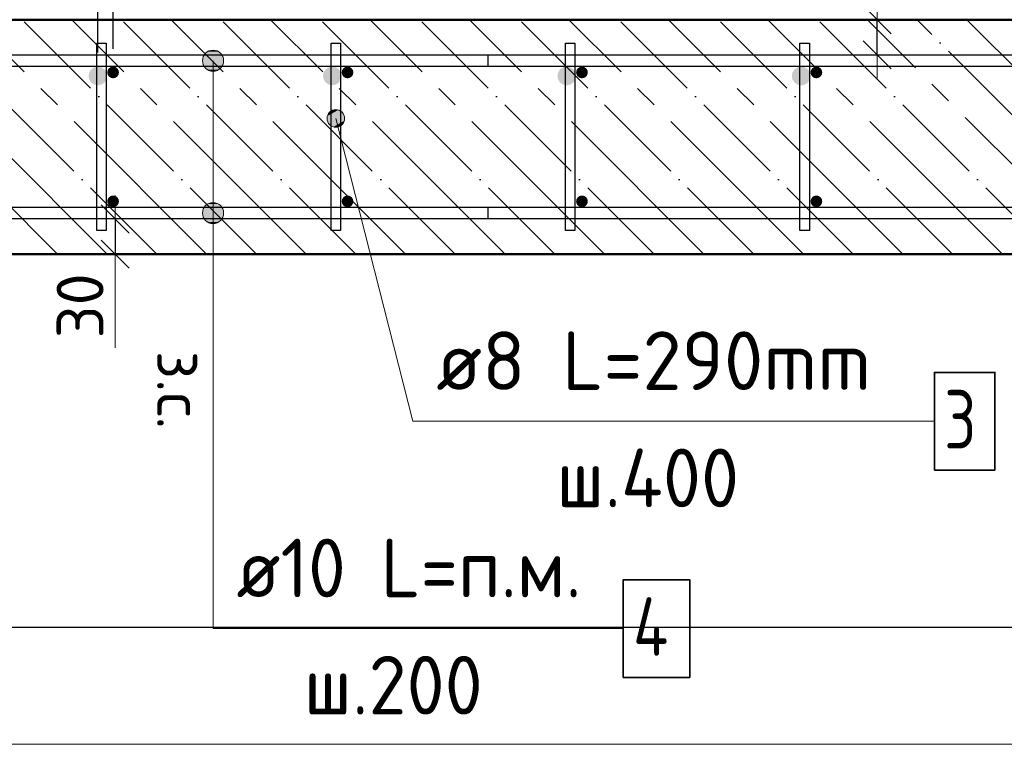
# Model space of a CAD drawing. Header units: millimetres. Extents: x -19950 to 69837, y -2757 to 40090.
# Tile 2 of 136: x -18500 to -17660, y 4875 to 5493. Entities that reach past the tile are written whole.
import ezdxf

# ---------------------------------------------------------------- set-up
doc = ezdxf.new("R2010")
doc.units = ezdxf.units.MM
doc.header["$PDMODE"] = 65
doc.linetypes.add('______11', pattern=[100, 80, -10, 0, -10])
doc.linetypes.add('______5', pattern=[220, 160, -20, 20, -20])
for name, color, linetype, lineweight in [('Standard', 7, 'Continuous', 25), ('Арм.стержн. Арматура края', 96, 'Continuous', 35), ('Арм.стержн. вертикальными 1', 22, 'Continuous', 35), ('Арм.стержн.горизонт. 1', 180, 'Continuous', 35), ('Размерная линия_ общее', 7, 'Continuous', 13), ('Размерная линия_ общее_1', 7, 'Continuous', 13)]:
    doc.layers.add(name, color=color, linetype=linetype, lineweight=lineweight)
doc.layers.add('Арм.стержн. вертикальными 2', color=7, linetype='Continuous', lineweight=35, true_color=0x006e00)
doc.layers.add('Арм.стержн.Стяжки', color=7, linetype='Continuous', lineweight=35, true_color=0x501e0f)
doc.styles.add('ISOCPEUR', font='ISOCPEUR')
doc.dimstyles.new('DIMSTYLE_3', dxfattribs={"dimtxt": 40, "dimasz": 40, "dimexe": 0, "dimexo": 0.001, "dimgap": 20, "dimtad": 2, "dimdec": 0, "dimrnd": 5, "dimzin": 12, "dimdsep": 46, "dimtxsty": 'ISOCPEUR', "dimblk1": 'ALL_ML_STRICH', "dimblk2": 'ALL_ML_STRICH', "dimsah": 1, "dimcen": 0, "dimse1": 1, "dimse2": 1, "dimclrd": 7, "dimclre": 256, "dimclrt": 7, "dimadec": 0, "dimazin": 0, "dimtfac": 1, "dimtdec": 0, "dimtix": 1, "dimtmove": 2, "dimatfit": 3, "dimfxl": 0, "dimtvp": 1.2, "dimtzin": 0, "dimlwd": 0, "dimlwe": -3, "dimarcsym": 0})
doc.dimstyles.new('DIMSTYLE_5', dxfattribs={"dimtxt": 44, "dimasz": 50, "dimexe": 0, "dimexo": 0, "dimgap": 22, "dimtad": 2, "dimdec": 0, "dimrnd": 5, "dimzin": 12, "dimdsep": 46, "dimtxsty": 'ISOCPEUR', "dimblk1": 'ALL_ML_STRICH', "dimblk2": 'ALL_ML_STRICH', "dimsah": 1, "dimcen": 0, "dimclrd": 7, "dimclre": 256, "dimclrt": 7, "dimadec": 0, "dimazin": 0, "dimtfac": 1, "dimtdec": 0, "dimtix": 1, "dimtmove": 2, "dimatfit": 3, "dimfxl": 0, "dimtvp": 1.2, "dimtzin": 0, "dimlwd": 0, "dimlwe": -3, "dimarcsym": 0})
doc.dimstyles.new('DIMSTYLE_7', dxfattribs={"dimtxt": 44, "dimasz": 50, "dimexe": 0, "dimexo": 0, "dimgap": 22, "dimtad": 2, "dimdec": 0, "dimrnd": 5, "dimzin": 12, "dimdsep": 46, "dimtxsty": 'ISOCPEUR', "dimblk1": 'ALL_ML_STRICH', "dimblk2": 'ALL_ML_STRICH', "dimsah": 1, "dimcen": 0, "dimclrd": 7, "dimclre": 256, "dimclrt": 7, "dimadec": 0, "dimazin": 0, "dimtfac": 1, "dimtdec": 0, "dimtix": 1, "dimtmove": 2, "dimatfit": 3, "dimfxl": 0, "dimtzin": 0, "dimlwd": 0, "dimlwe": -3, "dimarcsym": 0})

# ---------------------------------------------------------------- blocks, each defined once
blk = doc.blocks.new('ALL_ML_STRICH')
at = {"color": 0, "linetype": 'ByBlock', "lineweight": -2}
for p, q in [((0, -0.5), (0, 0.5)), ((-0.3, -0.3), (0.3, 0.3)), ((-1, 0), (0.5, 0))]:
    blk.add_line(p, q, dxfattribs=at)
blk = doc.blocks.new('*D128')
at = {"layer": 'DEFPOINTS', "color": 7, "linetype": 'Continuous', "lineweight": 13, "transparency": 33554687}
for p in [(-17759.76, 5493.07), (-17768.48, 5463.07), (-17759.76, 5463.07)]:
    blk.add_point(p, dxfattribs=at)
at = {"layer": 'Размерная линия_ общее_1', "color": 7, "linetype": 'Continuous', "lineweight": -2, "transparency": 33554687}
blk.add_line((-17768.48, 5463.07), (-17768.48, 5493.07), dxfattribs=at)
at = {"layer": 'Размерная линия_ общее_1', "color": 7, "linetype": 'Continuous', "lineweight": 13, "transparency": 33554687, "xscale": 40, "yscale": 40, "zscale": 40}
for p, rotation in [((-17768.48, 5493.07), 90), ((-17768.48, 5463.07), 270)]:
    blk.add_blockref('ALL_ML_STRICH', p, dxfattribs=dict(at, rotation=rotation))
at = {"layer": 'Размерная линия_ общее_1', "color": 7, "linetype": 'Continuous', "lineweight": 13, "transparency": 33554687, "insert": (-17772.75, 5505.64), "char_height": 40, "width": 2, "attachment_point": 1, "rotation": 90, "line_spacing_factor": 0.60241, "style": 'ISOCPEUR'}
blk.add_mtext('з.с.', dxfattribs=at)
at = {"layer": 'Размерная линия_ общее_1', "color": 7, "linetype": 'Continuous', "lineweight": 13, "transparency": 33554687, "insert": (-17798.48, 5541.16), "char_height": 40, "width": 80, "attachment_point": 5, "rotation": 90, "style": 'ISOCPEUR'}
blk.add_mtext('\\A1;{30}', dxfattribs=at)
blk = doc.blocks.new('*D129')
at = {"layer": 'DEFPOINTS', "color": 7, "linetype": 'Continuous', "lineweight": 13, "transparency": 33554687}
for p in [(-18418.48, 5323.07), (-18409.76, 5323.07), (-18409.76, 5293.07)]:
    blk.add_point(p, dxfattribs=at)
at = {"layer": 'Размерная линия_ общее_1', "color": 7, "linetype": 'Continuous', "lineweight": -2, "transparency": 33554687}
blk.add_line((-18418.48, 5323.07), (-18418.48, 5293.07), dxfattribs=at)
at = {"layer": 'Размерная линия_ общее_1', "color": 7, "linetype": 'Continuous', "lineweight": 13, "transparency": 33554687, "xscale": 40, "yscale": 40, "zscale": 40}
for p, rotation in [((-18418.48, 5323.07), 90), ((-18418.48, 5293.07), 270)]:
    blk.add_blockref('ALL_ML_STRICH', p, dxfattribs=dict(at, rotation=rotation))
at = {"layer": 'Размерная линия_ общее_1', "color": 7, "linetype": 'Continuous', "lineweight": 13, "transparency": 33554687, "insert": (-18448.48, 5248.97), "char_height": 40, "width": 80, "attachment_point": 5, "rotation": 90, "style": 'ISOCPEUR'}
blk.add_mtext('\\A1;{30}', dxfattribs=at)
at = {"layer": 'Размерная линия_ общее_1', "color": 7, "linetype": 'Continuous', "lineweight": 13, "transparency": 33554687, "insert": (-18342.75, 5210.5), "char_height": 40, "width": 2, "attachment_point": 1, "rotation": 270, "line_spacing_factor": 0.60241, "style": 'ISOCPEUR'}
blk.add_mtext('з.с.', dxfattribs=at)
blk = doc.blocks.new('*D513')
at = {"layer": 'DEFPOINTS', "color": 7, "linetype": 'Continuous', "lineweight": 13, "transparency": 33554687}
for p in [(-18527.3, 5553.78), (-18527.3, 5445.07), (-18433.3, 5445.07)]:
    blk.add_point(p, dxfattribs=at)
at = {"layer": 'Размерная линия_ общее', "color": 253, "linetype": 'Continuous', "lineweight": -2, "true_color": 0xa0a0a0, "transparency": 33554687}
for p, q in [((-18527.3, 5465.07), (-18527.3, 5553.78)), ((-18433.3, 5465.07), (-18433.3, 5553.78))]:
    blk.add_line(p, q, dxfattribs=at)
at = {"layer": 'Размерная линия_ общее', "color": 7, "linetype": 'Continuous', "lineweight": -2, "transparency": 33554687}
blk.add_line((-18527.3, 5553.78), (-18433.3, 5553.78), dxfattribs=at)
at = {"layer": 'Размерная линия_ общее', "color": 7, "linetype": 'Continuous', "lineweight": 13, "transparency": 33554687, "xscale": 50, "yscale": 50, "zscale": 50, "rotation": 180}
blk.add_blockref('ALL_ML_STRICH', (-18527.3, 5553.78), dxfattribs=at)
at = {"layer": 'Размерная линия_ общее', "color": 7, "linetype": 'Continuous', "lineweight": 13, "transparency": 33554687, "xscale": 50, "yscale": 50, "zscale": 50}
blk.add_blockref('ALL_ML_STRICH', (-18433.3, 5553.78), dxfattribs=at)
at = {"layer": 'Размерная линия_ общее', "color": 7, "linetype": 'Continuous', "lineweight": 13, "transparency": 33554687, "insert": (-18478.1, 5585.78), "char_height": 44, "width": 88, "attachment_point": 5, "style": 'ISOCPEUR'}
blk.add_mtext('\\A1;{95}', dxfattribs=at)
blk = doc.blocks.new('*D514')
at = {"layer": 'DEFPOINTS', "color": 7, "linetype": 'Continuous', "lineweight": 13, "transparency": 33554687}
for p in [(-18433.3, 5553.78), (-18433.3, 5445.07), (-17633.3, 5445.07)]:
    blk.add_point(p, dxfattribs=at)
at = {"layer": 'Размерная линия_ общее', "color": 253, "linetype": 'Continuous', "lineweight": -2, "true_color": 0xa0a0a0, "transparency": 33554687}
for p, q in [((-18433.3, 5465.07), (-18433.3, 5553.78)), ((-17633.3, 5465.07), (-17633.3, 5553.78))]:
    blk.add_line(p, q, dxfattribs=at)
at = {"layer": 'Размерная линия_ общее', "color": 7, "linetype": 'Continuous', "lineweight": -2, "transparency": 33554687}
blk.add_line((-18433.3, 5553.78), (-17633.3, 5553.78), dxfattribs=at)
at = {"layer": 'Размерная линия_ общее', "color": 7, "linetype": 'Continuous', "lineweight": 13, "transparency": 33554687, "xscale": 50, "yscale": 50, "zscale": 50, "rotation": 180}
blk.add_blockref('ALL_ML_STRICH', (-18433.3, 5553.78), dxfattribs=at)
at = {"layer": 'Размерная линия_ общее', "color": 7, "linetype": 'Continuous', "lineweight": 13, "transparency": 33554687, "xscale": 50, "yscale": 50, "zscale": 50}
blk.add_blockref('ALL_ML_STRICH', (-17633.3, 5553.78), dxfattribs=at)
at = {"layer": 'Размерная линия_ общее', "color": 7, "linetype": 'Continuous', "lineweight": 13, "transparency": 33554687, "insert": (-18159.3, 5607.78), "char_height": 44, "width": 2.2, "attachment_point": 1, "line_spacing_factor": 0.60241, "style": 'ISOCPEUR'}
blk.add_mtext('\\W0.91;4х200=800', dxfattribs=at)
blk = doc.blocks.new('*D518')
at = {"layer": 'DEFPOINTS', "color": 7, "linetype": 'Continuous', "lineweight": 13, "transparency": 33554687}
for p in [(-18540.3, 5685.36), (-18540.3, 5448.07), (-18420.3, 5448.07)]:
    blk.add_point(p, dxfattribs=at)
at = {"layer": 'Размерная линия_ общее', "color": 253, "linetype": 'Continuous', "lineweight": -2, "true_color": 0xa0a0a0, "transparency": 33554687}
for p, q in [((-18540.3, 5468.07), (-18540.3, 5685.36)), ((-18420.3, 5468.07), (-18420.3, 5685.36))]:
    blk.add_line(p, q, dxfattribs=at)
at = {"layer": 'Размерная линия_ общее', "color": 7, "linetype": 'Continuous', "lineweight": -2, "transparency": 33554687}
blk.add_line((-18540.3, 5685.36), (-18420.3, 5685.36), dxfattribs=at)
at = {"layer": 'Размерная линия_ общее', "color": 7, "linetype": 'Continuous', "lineweight": 13, "transparency": 33554687, "xscale": 50, "yscale": 50, "zscale": 50, "rotation": 180}
blk.add_blockref('ALL_ML_STRICH', (-18540.3, 5685.36), dxfattribs=at)
at = {"layer": 'Размерная линия_ общее', "color": 7, "linetype": 'Continuous', "lineweight": 13, "transparency": 33554687, "xscale": 50, "yscale": 50, "zscale": 50}
blk.add_blockref('ALL_ML_STRICH', (-18420.3, 5685.36), dxfattribs=at)
at = {"layer": 'Размерная линия_ общее', "color": 7, "linetype": 'Continuous', "lineweight": 13, "transparency": 33554687, "insert": (-18473.7, 5717.36), "char_height": 44, "width": 132, "attachment_point": 5, "style": 'ISOCPEUR'}
blk.add_mtext('\\A1;{120}', dxfattribs=at)
blk = doc.blocks.new('*D519')
at = {"layer": 'DEFPOINTS', "color": 7, "linetype": 'Continuous', "lineweight": 13, "transparency": 33554687}
for p in [(-18420.3, 5685.36), (-18420.3, 5448.07), (-17620.3, 5448.07)]:
    blk.add_point(p, dxfattribs=at)
at = {"layer": 'Размерная линия_ общее', "color": 253, "linetype": 'Continuous', "lineweight": -2, "true_color": 0xa0a0a0, "transparency": 33554687}
for p, q in [((-18420.3, 5468.07), (-18420.3, 5685.36)), ((-17620.3, 5468.07), (-17620.3, 5685.36))]:
    blk.add_line(p, q, dxfattribs=at)
at = {"layer": 'Размерная линия_ общее', "color": 7, "linetype": 'Continuous', "lineweight": -2, "transparency": 33554687}
blk.add_line((-18420.3, 5685.36), (-17620.3, 5685.36), dxfattribs=at)
at = {"layer": 'Размерная линия_ общее', "color": 7, "linetype": 'Continuous', "lineweight": 13, "transparency": 33554687, "xscale": 50, "yscale": 50, "zscale": 50, "rotation": 180}
blk.add_blockref('ALL_ML_STRICH', (-18420.3, 5685.36), dxfattribs=at)
at = {"layer": 'Размерная линия_ общее', "color": 7, "linetype": 'Continuous', "lineweight": 13, "transparency": 33554687, "xscale": 50, "yscale": 50, "zscale": 50}
blk.add_blockref('ALL_ML_STRICH', (-17620.3, 5685.36), dxfattribs=at)
at = {"layer": 'Размерная линия_ общее', "color": 7, "linetype": 'Continuous', "lineweight": 13, "transparency": 33554687, "insert": (-18146.3, 5739.36), "char_height": 44, "width": 2.2, "attachment_point": 1, "line_spacing_factor": 0.60241, "style": 'ISOCPEUR'}
blk.add_mtext('\\W0.91;4х200=800', dxfattribs=at)

msp = doc.modelspace()

# ---------------------------------------------------------------- hatches: boundary and pattern name
at = {"layer": 'Арм.стержн. вертикальными 1', "linetype": 'Continuous', "lineweight": 50, "transparency": 33554687}
for points in [[(-18420.3, 5443.07), (-18418.39, 5443.45), (-18416.76, 5444.53), (-18415.68, 5446.16), (-18415.3, 5448.07), (-18415.68, 5449.98), (-18416.76, 5451.6), (-18418.39, 5452.69), (-18420.3, 5453.07), (-18422.21, 5452.69), (-18423.84, 5451.6), (-18424.92, 5449.98), (-18425.3, 5448.07), (-18424.92, 5446.16), (-18423.84, 5444.53), (-18422.21, 5443.45)], [(-18220.3, 5443.07), (-18218.39, 5443.45), (-18216.77, 5444.53), (-18215.68, 5446.16), (-18215.3, 5448.07), (-18215.68, 5449.98), (-18216.77, 5451.6), (-18218.39, 5452.69), (-18220.3, 5453.07), (-18222.21, 5452.69), (-18223.84, 5451.6), (-18224.92, 5449.98), (-18225.3, 5448.07), (-18224.92, 5446.16), (-18223.84, 5444.53), (-18222.21, 5443.45)], [(-18020.3, 5443.07), (-18018.39, 5443.45), (-18016.76, 5444.53), (-18015.68, 5446.16), (-18015.3, 5448.07), (-18015.68, 5449.98), (-18016.76, 5451.6), (-18018.39, 5452.69), (-18020.3, 5453.07), (-18022.21, 5452.69), (-18023.84, 5451.6), (-18024.92, 5449.98), (-18025.3, 5448.07), (-18024.92, 5446.16), (-18023.84, 5444.53), (-18022.21, 5443.45)], [(-17820.3, 5443.07), (-17818.39, 5443.45), (-17816.76, 5444.53), (-17815.68, 5446.16), (-17815.3, 5448.07), (-17815.68, 5449.98), (-17816.76, 5451.6), (-17818.39, 5452.69), (-17820.3, 5453.07), (-17822.21, 5452.69), (-17823.84, 5451.6), (-17824.92, 5449.98), (-17825.3, 5448.07), (-17824.92, 5446.16), (-17823.84, 5444.53), (-17822.21, 5443.45)], [(-18420.3, 5333.07), (-18418.39, 5333.45), (-18416.76, 5334.53), (-18415.68, 5336.16), (-18415.3, 5338.07), (-18415.68, 5339.98), (-18416.76, 5341.6), (-18418.39, 5342.69), (-18420.3, 5343.07), (-18422.21, 5342.69), (-18423.84, 5341.6), (-18424.92, 5339.98), (-18425.3, 5338.07), (-18424.92, 5336.16), (-18423.84, 5334.53), (-18422.21, 5333.45)], [(-18220.3, 5333.07), (-18218.39, 5333.45), (-18216.77, 5334.53), (-18215.68, 5336.16), (-18215.3, 5338.07), (-18215.68, 5339.98), (-18216.77, 5341.6), (-18218.39, 5342.69), (-18220.3, 5343.07), (-18222.21, 5342.69), (-18223.84, 5341.6), (-18224.92, 5339.98), (-18225.3, 5338.07), (-18224.92, 5336.16), (-18223.84, 5334.53), (-18222.21, 5333.45)], [(-18020.3, 5333.07), (-18018.39, 5333.45), (-18016.76, 5334.53), (-18015.68, 5336.16), (-18015.3, 5338.07), (-18015.68, 5339.98), (-18016.76, 5341.6), (-18018.39, 5342.69), (-18020.3, 5343.07), (-18022.21, 5342.69), (-18023.84, 5341.6), (-18024.92, 5339.98), (-18025.3, 5338.07), (-18024.92, 5336.16), (-18023.84, 5334.53), (-18022.21, 5333.45)], [(-17820.3, 5333.07), (-17818.39, 5333.45), (-17816.76, 5334.53), (-17815.68, 5336.16), (-17815.3, 5338.07), (-17815.68, 5339.98), (-17816.76, 5341.6), (-17818.39, 5342.69), (-17820.3, 5343.07), (-17822.21, 5342.69), (-17823.84, 5341.6), (-17824.92, 5339.98), (-17825.3, 5338.07), (-17824.92, 5336.16), (-17823.84, 5334.53), (-17822.21, 5333.45)]]:
    msp.add_hatch(color=4, dxfattribs=at).paths.add_polyline_path(points)
at = {"layer": 'Арм.стержн. вертикальными 2', "linetype": 'Continuous', "lineweight": 50, "transparency": 33554687}
for points in [[(-18433.3, 5437.07), (-18430.24, 5437.68), (-18427.64, 5439.41), (-18425.91, 5442.01), (-18425.3, 5445.07), (-18425.91, 5448.13), (-18427.64, 5450.73), (-18430.24, 5452.46), (-18433.3, 5453.07), (-18436.36, 5452.46), (-18438.96, 5450.73), (-18440.69, 5448.13), (-18441.3, 5445.07), (-18440.69, 5442.01), (-18438.96, 5439.41), (-18436.36, 5437.68)], [(-18233.3, 5437.07), (-18230.24, 5437.68), (-18227.64, 5439.41), (-18225.91, 5442.01), (-18225.3, 5445.07), (-18225.91, 5448.13), (-18227.64, 5450.73), (-18230.24, 5452.46), (-18233.3, 5453.07), (-18236.36, 5452.46), (-18238.96, 5450.73), (-18240.69, 5448.13), (-18241.3, 5445.07), (-18240.69, 5442.01), (-18238.96, 5439.41), (-18236.36, 5437.68)], [(-18033.3, 5437.07), (-18030.24, 5437.68), (-18027.64, 5439.41), (-18025.91, 5442.01), (-18025.3, 5445.07), (-18025.91, 5448.13), (-18027.64, 5450.73), (-18030.24, 5452.46), (-18033.3, 5453.07), (-18036.36, 5452.46), (-18038.96, 5450.73), (-18040.69, 5448.13), (-18041.3, 5445.07), (-18040.69, 5442.01), (-18038.96, 5439.41), (-18036.36, 5437.68)], [(-17833.3, 5437.07), (-17830.24, 5437.68), (-17827.64, 5439.41), (-17825.91, 5442.01), (-17825.3, 5445.07), (-17825.91, 5448.13), (-17827.64, 5450.73), (-17830.24, 5452.46), (-17833.3, 5453.07), (-17836.36, 5452.46), (-17838.96, 5450.73), (-17840.69, 5448.13), (-17841.3, 5445.07), (-17840.69, 5442.01), (-17838.96, 5439.41), (-17836.36, 5437.68)]]:
    msp.add_hatch(color=7, dxfattribs=at).paths.add_polyline_path(points)
at = {"layer": 'Арм.стержн.горизонт. 1', "linetype": 'Continuous', "lineweight": 13, "transparency": 33554687}
for points in [[(-18344.07, 5458.07), (-18326.07, 5458.07), (-18327.33, 5462.57)], [(-18344.07, 5458.07), (-18327.33, 5462.57), (-18342.81, 5462.57)], [(-18344.07, 5458.07), (-18326.07, 5458.07), (-18327.33, 5462.57)], [(-18344.07, 5458.07), (-18327.33, 5462.57), (-18342.81, 5462.57)], [(-18344.07, 5458.07), (-18326.07, 5458.07), (-18327.33, 5462.57)], [(-18344.07, 5458.07), (-18327.33, 5462.57), (-18342.81, 5462.57)], [(-18344.07, 5458.07), (-18326.07, 5458.07), (-18327.33, 5462.57)], [(-18344.07, 5458.07), (-18327.33, 5462.57), (-18342.81, 5462.57)], [(-18344.07, 5458.07), (-18326.07, 5458.07), (-18327.33, 5462.57)], [(-18344.07, 5458.07), (-18327.33, 5462.57), (-18342.81, 5462.57)], [(-18344.07, 5458.07), (-18326.07, 5458.07), (-18327.33, 5462.57)], [(-18344.07, 5458.07), (-18327.33, 5462.57), (-18342.81, 5462.57)], [(-18344.07, 5458.07), (-18326.07, 5458.07), (-18327.33, 5462.57)], [(-18344.07, 5458.07), (-18327.33, 5462.57), (-18342.81, 5462.57)], [(-18342.81, 5462.57), (-18327.33, 5462.57), (-18330.57, 5465.81)], [(-18342.81, 5462.57), (-18330.57, 5465.81), (-18339.57, 5465.81)], [(-18342.81, 5462.57), (-18327.33, 5462.57), (-18330.57, 5465.81)], [(-18342.81, 5462.57), (-18330.57, 5465.81), (-18339.57, 5465.81)], [(-18342.81, 5462.57), (-18327.33, 5462.57), (-18330.57, 5465.81)], [(-18342.81, 5462.57), (-18330.57, 5465.81), (-18339.57, 5465.81)], [(-18342.81, 5462.57), (-18327.33, 5462.57), (-18330.57, 5465.81)], [(-18342.81, 5462.57), (-18330.57, 5465.81), (-18339.57, 5465.81)], [(-18342.81, 5462.57), (-18327.33, 5462.57), (-18330.57, 5465.81)], [(-18342.81, 5462.57), (-18330.57, 5465.81), (-18339.57, 5465.81)], [(-18342.81, 5462.57), (-18327.33, 5462.57), (-18330.57, 5465.81)], [(-18342.81, 5462.57), (-18330.57, 5465.81), (-18339.57, 5465.81)], [(-18342.81, 5462.57), (-18327.33, 5462.57), (-18330.57, 5465.81)], [(-18342.81, 5462.57), (-18330.57, 5465.81), (-18339.57, 5465.81)], [(-18339.57, 5465.81), (-18330.57, 5465.81), (-18335.07, 5467.07)], [(-18339.57, 5465.81), (-18330.57, 5465.81), (-18335.07, 5467.07)], [(-18339.57, 5465.81), (-18330.57, 5465.81), (-18335.07, 5467.07)], [(-18339.57, 5465.81), (-18330.57, 5465.81), (-18335.07, 5467.07)], [(-18339.57, 5465.81), (-18330.57, 5465.81), (-18335.07, 5467.07)], [(-18339.57, 5465.81), (-18330.57, 5465.81), (-18335.07, 5467.07)], [(-18339.57, 5465.81), (-18330.57, 5465.81), (-18335.07, 5467.07)], [(-18342.81, 5453.57), (-18326.07, 5458.07), (-18344.07, 5458.07)], [(-18342.81, 5453.57), (-18326.07, 5458.07), (-18344.07, 5458.07)], [(-18342.81, 5453.57), (-18326.07, 5458.07), (-18344.07, 5458.07)], [(-18342.81, 5453.57), (-18326.07, 5458.07), (-18344.07, 5458.07)], [(-18342.81, 5453.57), (-18326.07, 5458.07), (-18344.07, 5458.07)], [(-18342.81, 5453.57), (-18326.07, 5458.07), (-18344.07, 5458.07)], [(-18342.81, 5453.57), (-18326.07, 5458.07), (-18344.07, 5458.07)], [(-18342.81, 5453.57), (-18327.33, 5453.57), (-18326.07, 5458.07)], [(-18342.81, 5453.57), (-18327.33, 5453.57), (-18326.07, 5458.07)], [(-18342.81, 5453.57), (-18327.33, 5453.57), (-18326.07, 5458.07)], [(-18342.81, 5453.57), (-18327.33, 5453.57), (-18326.07, 5458.07)], [(-18342.81, 5453.57), (-18327.33, 5453.57), (-18326.07, 5458.07)], [(-18342.81, 5453.57), (-18327.33, 5453.57), (-18326.07, 5458.07)], [(-18342.81, 5453.57), (-18327.33, 5453.57), (-18326.07, 5458.07)], [(-18339.57, 5450.33), (-18327.33, 5453.57), (-18342.81, 5453.57)], [(-18339.57, 5450.33), (-18327.33, 5453.57), (-18342.81, 5453.57)], [(-18339.57, 5450.33), (-18327.33, 5453.57), (-18342.81, 5453.57)], [(-18339.57, 5450.33), (-18327.33, 5453.57), (-18342.81, 5453.57)], [(-18339.57, 5450.33), (-18327.33, 5453.57), (-18342.81, 5453.57)], [(-18339.57, 5450.33), (-18327.33, 5453.57), (-18342.81, 5453.57)], [(-18339.57, 5450.33), (-18327.33, 5453.57), (-18342.81, 5453.57)], [(-18339.57, 5450.33), (-18330.57, 5450.33), (-18327.33, 5453.57)], [(-18339.57, 5450.33), (-18330.57, 5450.33), (-18327.33, 5453.57)], [(-18339.57, 5450.33), (-18330.57, 5450.33), (-18327.33, 5453.57)], [(-18339.57, 5450.33), (-18330.57, 5450.33), (-18327.33, 5453.57)], [(-18339.57, 5450.33), (-18330.57, 5450.33), (-18327.33, 5453.57)], [(-18339.57, 5450.33), (-18330.57, 5450.33), (-18327.33, 5453.57)], [(-18339.57, 5450.33), (-18330.57, 5450.33), (-18327.33, 5453.57)], [(-18330.57, 5450.33), (-18339.57, 5450.33), (-18335.07, 5449.07)], [(-18330.57, 5450.33), (-18339.57, 5450.33), (-18335.07, 5449.07)], [(-18330.57, 5450.33), (-18339.57, 5450.33), (-18335.07, 5449.07)], [(-18330.57, 5450.33), (-18339.57, 5450.33), (-18335.07, 5449.07)], [(-18330.57, 5450.33), (-18339.57, 5450.33), (-18335.07, 5449.07)], [(-18330.57, 5450.33), (-18339.57, 5450.33), (-18335.07, 5449.07)], [(-18330.57, 5450.33), (-18339.57, 5450.33), (-18335.07, 5449.07)], [(-18342.81, 5332.57), (-18327.33, 5332.57), (-18330.57, 5335.81)], [(-18342.81, 5332.57), (-18330.57, 5335.81), (-18339.57, 5335.81)], [(-18342.81, 5332.57), (-18327.33, 5332.57), (-18330.57, 5335.81)], [(-18342.81, 5332.57), (-18330.57, 5335.81), (-18339.57, 5335.81)], [(-18342.81, 5332.57), (-18327.33, 5332.57), (-18330.57, 5335.81)], [(-18342.81, 5332.57), (-18330.57, 5335.81), (-18339.57, 5335.81)], [(-18342.81, 5332.57), (-18327.33, 5332.57), (-18330.57, 5335.81)], [(-18342.81, 5332.57), (-18330.57, 5335.81), (-18339.57, 5335.81)], [(-18342.81, 5332.57), (-18327.33, 5332.57), (-18330.57, 5335.81)], [(-18342.81, 5332.57), (-18330.57, 5335.81), (-18339.57, 5335.81)], [(-18342.81, 5332.57), (-18327.33, 5332.57), (-18330.57, 5335.81)], [(-18342.81, 5332.57), (-18330.57, 5335.81), (-18339.57, 5335.81)], [(-18342.81, 5332.57), (-18327.33, 5332.57), (-18330.57, 5335.81)], [(-18342.81, 5332.57), (-18330.57, 5335.81), (-18339.57, 5335.81)], [(-18339.57, 5335.81), (-18330.57, 5335.81), (-18335.07, 5337.07)], [(-18339.57, 5335.81), (-18330.57, 5335.81), (-18335.07, 5337.07)], [(-18339.57, 5335.81), (-18330.57, 5335.81), (-18335.07, 5337.07)], [(-18339.57, 5335.81), (-18330.57, 5335.81), (-18335.07, 5337.07)], [(-18339.57, 5335.81), (-18330.57, 5335.81), (-18335.07, 5337.07)], [(-18339.57, 5335.81), (-18330.57, 5335.81), (-18335.07, 5337.07)], [(-18339.57, 5335.81), (-18330.57, 5335.81), (-18335.07, 5337.07)], [(-18344.07, 5328.07), (-18326.07, 5328.07), (-18327.33, 5332.57)], [(-18344.07, 5328.07), (-18327.33, 5332.57), (-18342.81, 5332.57)], [(-18344.07, 5328.07), (-18326.07, 5328.07), (-18327.33, 5332.57)], [(-18344.07, 5328.07), (-18327.33, 5332.57), (-18342.81, 5332.57)], [(-18344.07, 5328.07), (-18326.07, 5328.07), (-18327.33, 5332.57)], [(-18344.07, 5328.07), (-18327.33, 5332.57), (-18342.81, 5332.57)], [(-18344.07, 5328.07), (-18326.07, 5328.07), (-18327.33, 5332.57)], [(-18344.07, 5328.07), (-18327.33, 5332.57), (-18342.81, 5332.57)], [(-18344.07, 5328.07), (-18326.07, 5328.07), (-18327.33, 5332.57)], [(-18344.07, 5328.07), (-18327.33, 5332.57), (-18342.81, 5332.57)], [(-18344.07, 5328.07), (-18326.07, 5328.07), (-18327.33, 5332.57)], [(-18344.07, 5328.07), (-18327.33, 5332.57), (-18342.81, 5332.57)], [(-18344.07, 5328.07), (-18326.07, 5328.07), (-18327.33, 5332.57)], [(-18344.07, 5328.07), (-18327.33, 5332.57), (-18342.81, 5332.57)], [(-18342.81, 5323.57), (-18326.07, 5328.07), (-18344.07, 5328.07)], [(-18342.81, 5323.57), (-18326.07, 5328.07), (-18344.07, 5328.07)], [(-18342.81, 5323.57), (-18326.07, 5328.07), (-18344.07, 5328.07)], [(-18342.81, 5323.57), (-18326.07, 5328.07), (-18344.07, 5328.07)], [(-18342.81, 5323.57), (-18326.07, 5328.07), (-18344.07, 5328.07)], [(-18342.81, 5323.57), (-18326.07, 5328.07), (-18344.07, 5328.07)], [(-18342.81, 5323.57), (-18326.07, 5328.07), (-18344.07, 5328.07)], [(-18342.81, 5323.57), (-18327.33, 5323.57), (-18326.07, 5328.07)], [(-18342.81, 5323.57), (-18327.33, 5323.57), (-18326.07, 5328.07)], [(-18342.81, 5323.57), (-18327.33, 5323.57), (-18326.07, 5328.07)], [(-18342.81, 5323.57), (-18327.33, 5323.57), (-18326.07, 5328.07)], [(-18342.81, 5323.57), (-18327.33, 5323.57), (-18326.07, 5328.07)], [(-18342.81, 5323.57), (-18327.33, 5323.57), (-18326.07, 5328.07)], [(-18342.81, 5323.57), (-18327.33, 5323.57), (-18326.07, 5328.07)], [(-18339.57, 5320.33), (-18327.33, 5323.57), (-18342.81, 5323.57)], [(-18339.57, 5320.33), (-18327.33, 5323.57), (-18342.81, 5323.57)], [(-18339.57, 5320.33), (-18327.33, 5323.57), (-18342.81, 5323.57)], [(-18339.57, 5320.33), (-18327.33, 5323.57), (-18342.81, 5323.57)], [(-18339.57, 5320.33), (-18327.33, 5323.57), (-18342.81, 5323.57)], [(-18339.57, 5320.33), (-18327.33, 5323.57), (-18342.81, 5323.57)], [(-18339.57, 5320.33), (-18327.33, 5323.57), (-18342.81, 5323.57)], [(-18339.57, 5320.33), (-18330.57, 5320.33), (-18327.33, 5323.57)], [(-18339.57, 5320.33), (-18330.57, 5320.33), (-18327.33, 5323.57)], [(-18339.57, 5320.33), (-18330.57, 5320.33), (-18327.33, 5323.57)], [(-18339.57, 5320.33), (-18330.57, 5320.33), (-18327.33, 5323.57)], [(-18339.57, 5320.33), (-18330.57, 5320.33), (-18327.33, 5323.57)], [(-18339.57, 5320.33), (-18330.57, 5320.33), (-18327.33, 5323.57)], [(-18339.57, 5320.33), (-18330.57, 5320.33), (-18327.33, 5323.57)], [(-18330.57, 5320.33), (-18339.57, 5320.33), (-18335.07, 5319.07)], [(-18330.57, 5320.33), (-18339.57, 5320.33), (-18335.07, 5319.07)], [(-18330.57, 5320.33), (-18339.57, 5320.33), (-18335.07, 5319.07)], [(-18330.57, 5320.33), (-18339.57, 5320.33), (-18335.07, 5319.07)], [(-18330.57, 5320.33), (-18339.57, 5320.33), (-18335.07, 5319.07)], [(-18330.57, 5320.33), (-18339.57, 5320.33), (-18335.07, 5319.07)], [(-18330.57, 5320.33), (-18339.57, 5320.33), (-18335.07, 5319.07)]]:
    msp.add_hatch(color=7, dxfattribs=at).paths.add_polyline_path(points)
at = {"layer": 'Арм.стержн.Стяжки', "linetype": 'Continuous', "lineweight": 13, "transparency": 33554687}
for points in [[(-18237.57, 5406.99), (-18223.03, 5410.68), (-18224.97, 5414.06)], [(-18237.57, 5406.99), (-18224.97, 5414.06), (-18237.48, 5410.88)], [(-18235.63, 5403.61), (-18223.03, 5410.68), (-18237.57, 5406.99)], [(-18237.48, 5410.88), (-18224.97, 5414.06), (-18228.25, 5416.01)], [(-18237.48, 5410.88), (-18228.25, 5416.01), (-18235.52, 5414.16)], [(-18235.63, 5403.61), (-18223.13, 5406.79), (-18223.03, 5410.68)], [(-18235.52, 5414.16), (-18228.25, 5416.01), (-18232.15, 5416.1)], [(-18232.35, 5401.66), (-18223.13, 5406.79), (-18235.63, 5403.61)], [(-18232.35, 5401.66), (-18225.08, 5403.51), (-18223.13, 5406.79)], [(-18225.08, 5403.51), (-18232.35, 5401.66), (-18228.45, 5401.57)]]:
    msp.add_hatch(color=7, dxfattribs=at).paths.add_polyline_path(points)

# ---------------------------------------------------------------- linework, layer by layer
at = {"layer": 'Standard', "color": 7, "linetype": 'Continuous', "lineweight": 50, "transparency": 33554687}
for p, q in [((-17580.3, 5493.07), (-19380.3, 5493.07)), ((-19380.3, 5293.07), (-17580.3, 5293.07))]:
    msp.add_line(p, q, dxfattribs=at)
at = {"layer": 'Standard', "color": 7, "linetype": '______11', "lineweight": -3, "transparency": 33554687}
for p, q in [((-18467.78, 5293.07), (-18667.78, 5493.07)), ((-18382.92, 5293.07), (-18582.92, 5493.07)), ((-18298.07, 5293.07), (-18498.07, 5493.07)), ((-18213.22, 5293.07), (-18413.22, 5493.07)), ((-18128.37, 5293.07), (-18328.37, 5493.07)), ((-18043.51, 5293.07), (-18243.51, 5493.07)), ((-17958.66, 5293.07), (-18158.66, 5493.07)), ((-17873.81, 5293.07), (-18073.81, 5493.07)), ((-17788.95, 5293.07), (-17988.95, 5493.07)), ((-17704.1, 5293.07), (-17904.1, 5493.07)), ((-17619.25, 5293.07), (-17819.25, 5493.07)), ((-17580.3, 5338.97), (-17734.4, 5493.07))]:
    msp.add_line(p, q, dxfattribs=at)
at = {"layer": 'Standard', "color": 7, "linetype": '______5', "lineweight": -3, "transparency": 33554687}
for p, q in [((-18425.35, 5293.07), (-18625.35, 5493.07)), ((-18340.5, 5293.07), (-18540.5, 5493.07)), ((-18255.64, 5293.07), (-18455.64, 5493.07)), ((-18170.79, 5293.07), (-18370.79, 5493.07)), ((-18085.94, 5293.07), (-18285.94, 5493.07)), ((-18001.09, 5293.07), (-18201.09, 5493.07)), ((-17916.23, 5293.07), (-18116.23, 5493.07)), ((-17831.38, 5293.07), (-18031.38, 5493.07)), ((-17746.53, 5293.07), (-17946.53, 5493.07)), ((-17661.67, 5293.07), (-17861.67, 5493.07)), ((-17580.3, 5296.55), (-17776.82, 5493.07)), ((-17580.3, 5381.4), (-17691.97, 5493.07))]:
    msp.add_line(p, q, dxfattribs=at)
at = {"layer": 'Standard', "color": 7, "linetype": 'Continuous', "lineweight": 13, "transparency": 33554687}
msp.add_line((-18418.48, 5293.07), (-18418.48, 5213.07), dxfattribs=at)
at = {"layer": 'Standard', "color": 52, "linetype": 'Continuous', "lineweight": -3, "transparency": 33554687}
msp.add_line((-19680.21, 4974.82), (-17324.4, 4974.82), dxfattribs=at)
msp.add_line((-19680.21, 4974.82), (-17324.4, 4974.82), dxfattribs=at)
at = {"layer": 'Standard', "color": 7, "linetype": 'Continuous', "lineweight": 13, "transparency": 33554687}
msp.add_lwpolyline([(-19780.21, 5893.96), (-19780.21, 4874.82), (-17224.4, 4874.82), (-17224.4, 5893.96), (-19780.21, 5893.96)], dxfattribs=at)
at = {"layer": 'Арм.стержн. Арматура края', "color": 4, "linetype": 'Continuous', "lineweight": 25, "transparency": 33554687}
for points in [[(-17634.34, 5453.07), (-18100.3, 5453.07), (-18100.3, 5463.07), (-17633.65, 5463.07)], [(-17634.34, 5453.07), (-18100.3, 5453.07), (-18100.3, 5463.07), (-17633.65, 5463.07)], [(-17634.34, 5453.07), (-18100.3, 5453.07), (-18100.3, 5463.07), (-17633.65, 5463.07)], [(-17634.34, 5453.07), (-18100.3, 5453.07), (-18100.3, 5463.07), (-17633.65, 5463.07)], [(-17634.34, 5453.07), (-18100.3, 5453.07), (-18100.3, 5463.07), (-17633.65, 5463.07)], [(-17634.34, 5453.07), (-18100.3, 5453.07), (-18100.3, 5463.07), (-17633.65, 5463.07)], [(-18100.3, 5333.07), (-17634.34, 5333.07)], [(-17633.65, 5323.07), (-18100.3, 5323.07), (-18100.3, 5333.07)], [(-18100.3, 5333.07), (-17634.34, 5333.07)], [(-17633.65, 5323.07), (-18100.3, 5323.07), (-18100.3, 5333.07)], [(-18100.3, 5333.07), (-17634.34, 5333.07)], [(-17633.65, 5323.07), (-18100.3, 5323.07), (-18100.3, 5333.07)], [(-18100.3, 5333.07), (-17634.34, 5333.07)], [(-17633.65, 5323.07), (-18100.3, 5323.07), (-18100.3, 5333.07)], [(-18100.3, 5333.07), (-17634.34, 5333.07)], [(-17633.65, 5323.07), (-18100.3, 5323.07), (-18100.3, 5333.07)], [(-18100.3, 5333.07), (-17634.34, 5333.07)], [(-17633.65, 5323.07), (-18100.3, 5323.07), (-18100.3, 5333.07)]]:
    msp.add_lwpolyline(points, dxfattribs=at)
at = {"layer": 'Арм.стержн.горизонт. 1', "color": 7, "linetype": 'Continuous', "lineweight": 13, "transparency": 33554687}
for p, q in [((-18335.07, 5467.07), (-18335.07, 5467.07)), ((-18335.07, 5467.07), (-18335.07, 5467.07)), ((-18335.07, 5467.07), (-18335.07, 5467.07)), ((-18335.07, 5467.07), (-18335.07, 5467.07)), ((-18335.07, 5467.07), (-18335.07, 5467.07)), ((-18335.07, 5467.07), (-18335.07, 5467.07)), ((-18335.07, 5467.07), (-18335.07, 5467.07)), ((-18344.07, 5458.07), (-18344.07, 5458.07)), ((-18344.07, 5458.07), (-18344.07, 5458.07)), ((-18344.07, 5458.07), (-18344.07, 5458.07)), ((-18344.07, 5458.07), (-18344.07, 5458.07)), ((-18344.07, 5458.07), (-18344.07, 5458.07)), ((-18344.07, 5458.07), (-18344.07, 5458.07)), ((-18344.07, 5458.07), (-18344.07, 5458.07)), ((-18335.07, 4973.59), (-18335.07, 5458.07)), ((-18335.07, 4973.59), (-18335.07, 5458.07)), ((-18335.07, 4973.59), (-18335.07, 5458.07)), ((-18335.07, 4973.59), (-18335.07, 5458.07)), ((-18335.07, 4973.59), (-18335.07, 5458.07)), ((-18335.07, 4973.59), (-18335.07, 5458.07)), ((-18335.07, 4973.59), (-18335.07, 5458.07)), ((-18326.07, 5458.07), (-18326.07, 5458.07)), ((-18326.07, 5458.07), (-18326.07, 5458.07)), ((-18326.07, 5458.07), (-18326.07, 5458.07)), ((-18326.07, 5458.07), (-18326.07, 5458.07)), ((-18326.07, 5458.07), (-18326.07, 5458.07)), ((-18326.07, 5458.07), (-18326.07, 5458.07)), ((-18326.07, 5458.07), (-18326.07, 5458.07)), ((-18335.07, 5449.07), (-18335.07, 5449.07)), ((-18335.07, 5449.07), (-18335.07, 5449.07)), ((-18335.07, 5449.07), (-18335.07, 5449.07)), ((-18335.07, 5449.07), (-18335.07, 5449.07)), ((-18335.07, 5449.07), (-18335.07, 5449.07)), ((-18335.07, 5449.07), (-18335.07, 5449.07)), ((-18335.07, 5449.07), (-18335.07, 5449.07)), ((-18335.07, 5337.07), (-18335.07, 5337.07)), ((-18335.07, 5337.07), (-18335.07, 5337.07)), ((-18335.07, 5337.07), (-18335.07, 5337.07)), ((-18335.07, 5337.07), (-18335.07, 5337.07)), ((-18335.07, 5337.07), (-18335.07, 5337.07)), ((-18335.07, 5337.07), (-18335.07, 5337.07)), ((-18335.07, 5337.07), (-18335.07, 5337.07)), ((-18344.07, 5328.07), (-18344.07, 5328.07)), ((-18344.07, 5328.07), (-18344.07, 5328.07)), ((-18344.07, 5328.07), (-18344.07, 5328.07)), ((-18344.07, 5328.07), (-18344.07, 5328.07)), ((-18344.07, 5328.07), (-18344.07, 5328.07)), ((-18344.07, 5328.07), (-18344.07, 5328.07)), ((-18344.07, 5328.07), (-18344.07, 5328.07)), ((-18335.07, 4973.59), (-18335.07, 5328.07)), ((-18335.07, 4973.59), (-18335.07, 5328.07)), ((-18335.07, 4973.59), (-18335.07, 5328.07)), ((-18335.07, 4973.59), (-18335.07, 5328.07)), ((-18335.07, 4973.59), (-18335.07, 5328.07)), ((-18335.07, 4973.59), (-18335.07, 5328.07)), ((-18335.07, 4973.59), (-18335.07, 5328.07)), ((-18326.07, 5328.07), (-18326.07, 5328.07)), ((-18326.07, 5328.07), (-18326.07, 5328.07)), ((-18326.07, 5328.07), (-18326.07, 5328.07)), ((-18326.07, 5328.07), (-18326.07, 5328.07)), ((-18326.07, 5328.07), (-18326.07, 5328.07)), ((-18326.07, 5328.07), (-18326.07, 5328.07)), ((-18326.07, 5328.07), (-18326.07, 5328.07)), ((-18335.07, 5319.07), (-18335.07, 5319.07)), ((-18335.07, 5319.07), (-18335.07, 5319.07)), ((-18335.07, 5319.07), (-18335.07, 5319.07)), ((-18335.07, 5319.07), (-18335.07, 5319.07)), ((-18335.07, 5319.07), (-18335.07, 5319.07)), ((-18335.07, 5319.07), (-18335.07, 5319.07)), ((-18335.07, 5319.07), (-18335.07, 5319.07)), ((-18335.07, 4973.59), (-17985.07, 4973.59))]:
    msp.add_line(p, q, dxfattribs=at)
at = {"layer": 'Арм.стержн.горизонт. 1', "color": 4, "linetype": 'Continuous', "lineweight": 25, "transparency": 33554687}
for points in [[(-19350.3, 5463.07), (-17610.3, 5463.07), (-17610.3, 5453.07), (-19350.3, 5453.07), (-19350.3, 5463.07)], [(-19350.3, 5463.07), (-17610.3, 5463.07), (-17610.3, 5453.07), (-19350.3, 5453.07), (-19350.3, 5463.07)], [(-19350.3, 5463.07), (-17610.3, 5463.07), (-17610.3, 5453.07), (-19350.3, 5453.07), (-19350.3, 5463.07)], [(-19350.3, 5463.07), (-17610.3, 5463.07), (-17610.3, 5453.07), (-19350.3, 5453.07), (-19350.3, 5463.07)], [(-19350.3, 5463.07), (-17610.3, 5463.07), (-17610.3, 5453.07), (-19350.3, 5453.07), (-19350.3, 5463.07)], [(-19350.3, 5463.07), (-17610.3, 5463.07), (-17610.3, 5453.07), (-19350.3, 5453.07), (-19350.3, 5463.07)], [(-19350.3, 5463.07), (-17610.3, 5463.07), (-17610.3, 5453.07), (-19350.3, 5453.07), (-19350.3, 5463.07)], [(-19350.3, 5333.07), (-17610.3, 5333.07), (-17610.3, 5323.07), (-19350.3, 5323.07), (-19350.3, 5333.07)], [(-19350.3, 5333.07), (-17610.3, 5333.07), (-17610.3, 5323.07), (-19350.3, 5323.07), (-19350.3, 5333.07)], [(-19350.3, 5333.07), (-17610.3, 5333.07), (-17610.3, 5323.07), (-19350.3, 5323.07), (-19350.3, 5333.07)], [(-19350.3, 5333.07), (-17610.3, 5333.07), (-17610.3, 5323.07), (-19350.3, 5323.07), (-19350.3, 5333.07)], [(-19350.3, 5333.07), (-17610.3, 5333.07), (-17610.3, 5323.07), (-19350.3, 5323.07), (-19350.3, 5333.07)], [(-19350.3, 5333.07), (-17610.3, 5333.07), (-17610.3, 5323.07), (-19350.3, 5323.07), (-19350.3, 5333.07)], [(-19350.3, 5333.07), (-17610.3, 5333.07), (-17610.3, 5323.07), (-19350.3, 5323.07), (-19350.3, 5333.07)]]:
    msp.add_lwpolyline(points, dxfattribs=at)
at = {"layer": 'Арм.стержн.горизонт. 1', "color": 7, "linetype": 'Continuous', "lineweight": 35, "transparency": 33554687}
msp.add_lwpolyline([(-17985.07, 4931.92), (-17928.41, 4931.92), (-17928.41, 5015.26), (-17985.07, 5015.26), (-17985.07, 4931.92)], dxfattribs=at)
at = {"layer": 'Арм.стержн.горизонт. 1', "color": 7, "linetype": 'Continuous', "lineweight": 13, "transparency": 33554687}
for centre in [(-18335.07, 5458.07), (-18335.07, 5458.07), (-18335.07, 5458.07), (-18335.07, 5458.07), (-18335.07, 5458.07), (-18335.07, 5458.07), (-18335.07, 5458.07), (-18335.07, 5328.07), (-18335.07, 5328.07), (-18335.07, 5328.07), (-18335.07, 5328.07), (-18335.07, 5328.07), (-18335.07, 5328.07), (-18335.07, 5328.07)]:
    msp.add_circle(centre, 9, dxfattribs=at)
at = {"layer": 'Арм.стержн.Стяжки', "color": 7, "linetype": 'Continuous', "lineweight": 13, "transparency": 33554687}
for p, q in [((-18232.15, 5416.1), (-18232.15, 5416.1)), ((-18223.03, 5410.68), (-18223.03, 5410.68)), ((-18237.57, 5406.99), (-18237.57, 5406.99)), ((-18164.65, 5150.46), (-18230.3, 5408.83)), ((-18228.45, 5401.57), (-18228.45, 5401.57)), ((-18164.65, 5150.46), (-17719.65, 5150.46))]:
    msp.add_line(p, q, dxfattribs=at)
at = {"layer": 'Арм.стержн.Стяжки', "color": 40, "linetype": 'Continuous', "lineweight": 25, "transparency": 33554687}
for points in [[(-18434.3, 5313.07), (-18434.3, 5473.07), (-18426.3, 5473.07), (-18426.3, 5313.07), (-18434.3, 5313.07)], [(-18434.3, 5313.07), (-18434.3, 5473.07), (-18426.3, 5473.07), (-18426.3, 5313.07), (-18434.3, 5313.07)], [(-18234.3, 5313.07), (-18234.3, 5473.07), (-18226.3, 5473.07), (-18226.3, 5313.07), (-18234.3, 5313.07)], [(-18234.3, 5313.07), (-18234.3, 5473.07), (-18226.3, 5473.07), (-18226.3, 5313.07), (-18234.3, 5313.07)], [(-18034.3, 5313.07), (-18034.3, 5473.07), (-18026.3, 5473.07), (-18026.3, 5313.07), (-18034.3, 5313.07)], [(-18034.3, 5313.07), (-18034.3, 5473.07), (-18026.3, 5473.07), (-18026.3, 5313.07), (-18034.3, 5313.07)], [(-17834.3, 5313.07), (-17834.3, 5473.07), (-17826.3, 5473.07), (-17826.3, 5313.07), (-17834.3, 5313.07)], [(-17834.3, 5313.07), (-17834.3, 5473.07), (-17826.3, 5473.07), (-17826.3, 5313.07), (-17834.3, 5313.07)]]:
    msp.add_lwpolyline(points, dxfattribs=at)
at = {"layer": 'Арм.стержн.Стяжки', "color": 7, "linetype": 'Continuous', "lineweight": 35, "transparency": 33554687}
msp.add_lwpolyline([(-17719.65, 5108.79), (-17667.98, 5108.79), (-17667.98, 5192.12), (-17719.65, 5192.12), (-17719.65, 5108.79)], dxfattribs=at)
at = {"layer": 'Арм.стержн.Стяжки', "color": 7, "linetype": 'Continuous', "lineweight": 13, "transparency": 33554687}
msp.add_circle((-18230.3, 5408.83), 7.5, dxfattribs=at)

# ---------------------------------------------------------------- texts
at = {"layer": 'Арм.стержн.горизонт. 1', "color": 7, "linetype": 'Continuous', "lineweight": 25, "transparency": 33554687, "char_height": 50, "attachment_point": 7, "style": 'ISOCPEUR'}
for s, insert, width in [('\\W0.94;ø10 L=п.м.', (-18315.07, 5000.26), 333.3052), ('\\W0.80;4', (-17976.74, 4950.26), 59.9722), ('\\W0.95;ш.200 ', (-18257.57, 4900.26), 218.666)]:
    msp.add_mtext(s, dxfattribs=dict(at, insert=insert, width=width))
at = {"layer": 'Арм.стержн.Стяжки', "color": 7, "linetype": 'Continuous', "lineweight": 25, "transparency": 33554687, "char_height": 50, "attachment_point": 7, "style": 'ISOCPEUR'}
for s, insert, width in [('\\W0.98;ø8 L=290mm ', (-18144.65, 5177.12), 429.2107), ('\\W0.78;3', (-17711.32, 5127.12), 54.4012), ('\\W0.95;ш.400 ', (-18042.15, 5077.12), 223.7056)]:
    msp.add_mtext(s, dxfattribs=dict(at, insert=insert, width=width))

# ---------------------------------------------------------------- dimensions: what is measured, and where the dimension line sits
at = {"layer": 'Размерная линия_ общее', "color": 7, "linetype": 'Continuous', "lineweight": 13, "transparency": 33554687}
for base, p1, p2, dimstyle, picture, middle in [((-18420.3, 5685.36), (-18540.3, 5468.07), (-18420.3, 5468.07), 'DIMSTYLE_5', '*D518', (-18473.7, 5717.36)), ((-18433.3, 5553.78), (-18527.3, 5465.07), (-18433.3, 5465.07), 'DIMSTYLE_7', '*D513', (-18478.1, 5585.78))]:
    dim = msp.add_linear_dim(base=base, p1=p1, p2=p2, dimstyle=dimstyle, override={"dimpost": '<>', "dimclrd": 7, "dimclre": 253, "dimclrt": 7, "dimlwd": 0, "dimlwe": 65533}, dxfattribs=at)
    dim.commit()
    dim.dimension.update_dxf_attribs({"geometry": picture, "text_midpoint": middle, "dimtype": 160})
for base, p1, p2, picture, middle in [((-17620.3, 5685.36), (-18420.3, 5468.07), (-17620.3, 5468.07), '*D519', (-18020.3, 5707.36)), ((-17633.3, 5553.78), (-18433.3, 5465.07), (-17633.3, 5465.07), '*D514', (-18033.3, 5575.78))]:
    dim = msp.add_linear_dim(base=base, p1=p1, p2=p2, text='\\W0.91;4х200=800', dimstyle='DIMSTYLE_7', override={"dimpost": '<>', "dimclrd": 7, "dimclre": 253, "dimclrt": 7, "dimlwd": 0, "dimlwe": 65533}, dxfattribs=at)
    dim.commit()
    dim.dimension.update_dxf_attribs({"geometry": picture, "text_midpoint": middle, "dimtype": 160})
at = {"layer": 'Размерная линия_ общее_1', "color": 7, "linetype": 'Continuous', "lineweight": 13, "transparency": 33554687}
for base, p1, p2, angle, picture, middle in [((-17768.48, 5493.07), (-17759.77, 5463.07), (-17759.77, 5493.07), 90, '*D128', (-17798.48, 5541.16)), ((-18418.48, 5293.07), (-18409.77, 5323.07), (-18409.77, 5293.07), 270, '*D129', (-18448.48, 5248.97))]:
    dim = msp.add_linear_dim(base=base, p1=p1, p2=p2, angle=angle, text='<>\\Xз.с.', dimstyle='DIMSTYLE_3', override={"dimpost": '<>', "dimclrd": 7, "dimclre": 253, "dimclrt": 7, "dimlwd": 0, "dimlwe": 65533}, dxfattribs=at)
    dim.commit()
    dim.dimension.update_dxf_attribs({"geometry": picture, "text_midpoint": middle, "dimtype": 160})

doc.saveas('drawing.dxf')
